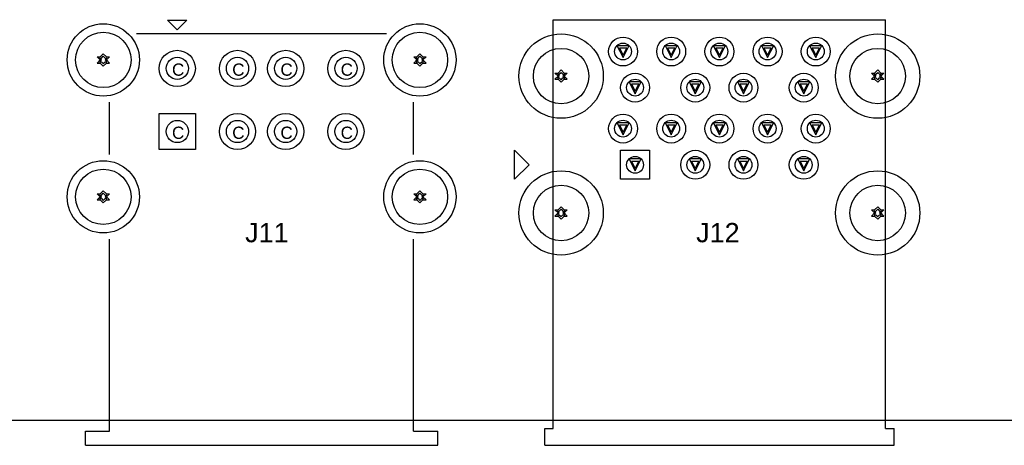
# Model space of a CAD drawing. Header units: inches. Extents: x -4 to 282, y -17 to 94.
# Tile 21 of 31: x 86 to 127, y -1 to 17. Entities that reach past the tile are written whole.
import ezdxf

# ---------------------------------------------------------------- set-up
doc = ezdxf.new("R2010")
doc.units = ezdxf.units.IN
for name, color, linetype in [('Bottom Solder', 6, 'Continuous'), ('Drill Drawing', 1, 'Continuous'), ('Keep-Out Layer', 6, 'Continuous'), ('Multi-Layer', 9, 'Continuous'), ('Pad Holes', 156, 'Continuous'), ('Top Overlay', 2, 'Continuous'), ('Top Solder', 216, 'Continuous')]:
    doc.layers.add(name, color=color, linetype=linetype)
doc.styles.add('Arial', font='txt', dxfattribs={"height": 0.2})

msp = doc.modelspace()

# ---------------------------------------------------------------- linework, layer by layer
at = {"layer": 'Bottom Solder'}
for p, q in [((92.25, 12.73), (93.75, 12.73)), ((92.25, 11.23), (92.25, 12.73)), ((93.75, 12.73), (93.75, 11.23)), ((93.75, 11.23), (92.25, 11.23)), ((111.4, 11.2), (112.6, 11.2)), ((111.4, 10), (111.4, 11.2)), ((112.6, 11.2), (112.6, 10)), ((112.6, 10), (111.4, 10))]:
    msp.add_line(p, q, dxfattribs=at)
for centre, radius in [((89.93, 14.95), 1.5), ((103.07, 14.95), 1.5), ((108.93, 14.28), 1.75), ((122.07, 14.28), 1.75), ((111.5, 15.3), 0.6), ((113.5, 15.3), 0.6), ((115.5, 15.3), 0.6), ((117.5, 15.3), 0.6), ((119.5, 15.3), 0.6), ((93, 14.6), 0.75), ((95.5, 14.6), 0.75), ((97.5, 14.6), 0.75), ((100, 14.6), 0.75), ((112, 13.8), 0.6), ((114.5, 13.8), 0.6), ((116.5, 13.8), 0.6), ((119, 13.8), 0.6), ((95.5, 11.98), 0.75), ((97.5, 11.98), 0.75), ((100, 11.98), 0.75), ((111.5, 12.1), 0.6), ((113.5, 12.1), 0.6), ((115.5, 12.1), 0.6), ((117.5, 12.1), 0.6), ((119.5, 12.1), 0.6), ((114.5, 10.6), 0.6), ((116.5, 10.6), 0.6), ((119, 10.6), 0.6), ((89.93, 9.27), 1.5), ((103.07, 9.27), 1.5), ((108.93, 8.6), 1.75), ((122.07, 8.6), 1.75)]:
    msp.add_circle(centre, radius, dxfattribs=at)
at = {"layer": 'Drill Drawing'}
for p, q in [((111.246, 15.554), (111.754, 15.554)), ((111.246, 15.554), (111.5, 15.046)), ((111.5, 15.046), (111.754, 15.554)), ((113.246, 15.554), (113.754, 15.554)), ((113.246, 15.554), (113.5, 15.046)), ((113.5, 15.046), (113.754, 15.554)), ((115.246, 15.554), (115.754, 15.554)), ((115.246, 15.554), (115.5, 15.046)), ((115.5, 15.046), (115.754, 15.554)), ((117.246, 15.554), (117.754, 15.554)), ((117.246, 15.554), (117.5, 15.046)), ((117.5, 15.046), (117.754, 15.554)), ((119.246, 15.554), (119.754, 15.554)), ((119.246, 15.554), (119.5, 15.046)), ((119.5, 15.046), (119.754, 15.554)), ((89.803, 15.077), (89.93, 15.204)), ((89.93, 15.204), (90.057, 15.077)), ((102.943, 15.077), (103.07, 15.204)), ((103.07, 15.204), (103.197, 15.077)), ((111.348, 15.452), (111.652, 15.452)), ((111.348, 15.452), (111.5, 15.148)), ((111.5, 15.148), (111.652, 15.452)), ((113.348, 15.452), (113.652, 15.452)), ((113.348, 15.452), (113.5, 15.148)), ((113.5, 15.148), (113.652, 15.452)), ((115.348, 15.452), (115.652, 15.452)), ((115.348, 15.452), (115.5, 15.148)), ((115.5, 15.148), (115.652, 15.452)), ((117.348, 15.452), (117.652, 15.452)), ((117.348, 15.452), (117.5, 15.148)), ((117.5, 15.148), (117.652, 15.452)), ((119.348, 15.452), (119.652, 15.452)), ((119.348, 15.452), (119.5, 15.148)), ((119.5, 15.148), (119.652, 15.452)), ((89.676, 15.077), (89.803, 14.95)), ((89.676, 15.077), (89.803, 15.077)), ((89.676, 14.823), (89.803, 14.95)), ((89.676, 14.823), (89.803, 14.823)), ((89.778, 15.026), (89.854, 14.95)), ((89.778, 15.026), (89.854, 15.026)), ((89.778, 14.874), (89.854, 14.95)), ((89.778, 14.874), (89.854, 14.874)), ((89.803, 14.823), (89.93, 14.696)), ((89.854, 15.026), (89.93, 15.102)), ((89.854, 14.874), (89.93, 14.798)), ((89.93, 15.102), (90.006, 15.026)), ((89.93, 14.798), (90.006, 14.874)), ((89.93, 14.696), (90.057, 14.823)), ((90.006, 15.026), (90.082, 15.026)), ((90.006, 14.95), (90.082, 15.026)), ((90.006, 14.95), (90.082, 14.874)), ((90.006, 14.874), (90.082, 14.874)), ((90.057, 15.077), (90.184, 15.077)), ((90.057, 14.95), (90.184, 15.077)), ((90.057, 14.95), (90.184, 14.823)), ((90.057, 14.823), (90.184, 14.823)), ((102.816, 15.077), (102.943, 14.95)), ((102.816, 15.077), (102.943, 15.077)), ((102.816, 14.823), (102.943, 14.95)), ((102.816, 14.823), (102.943, 14.823)), ((102.918, 15.026), (102.994, 14.95)), ((102.918, 15.026), (102.994, 15.026)), ((102.918, 14.874), (102.994, 14.95)), ((102.918, 14.874), (102.994, 14.874)), ((102.943, 14.823), (103.07, 14.696)), ((102.994, 15.026), (103.07, 15.102)), ((102.994, 14.874), (103.07, 14.798)), ((103.07, 15.102), (103.146, 15.026)), ((103.07, 14.798), (103.146, 14.874)), ((103.07, 14.696), (103.197, 14.823)), ((103.146, 15.026), (103.222, 15.026)), ((103.146, 14.95), (103.222, 15.026)), ((103.146, 14.95), (103.222, 14.874)), ((103.146, 14.874), (103.222, 14.874)), ((103.197, 15.077), (103.324, 15.077)), ((103.197, 14.95), (103.324, 15.077)), ((103.197, 14.95), (103.324, 14.823)), ((103.197, 14.823), (103.324, 14.823)), ((108.676, 14.407), (108.803, 14.28)), ((108.676, 14.407), (108.803, 14.407)), ((108.778, 14.356), (108.854, 14.28)), ((108.778, 14.356), (108.854, 14.356)), ((108.803, 14.407), (108.93, 14.534)), ((108.854, 14.356), (108.93, 14.432)), ((108.93, 14.534), (109.057, 14.407)), ((108.93, 14.432), (109.006, 14.356)), ((109.006, 14.356), (109.082, 14.356)), ((109.006, 14.28), (109.082, 14.356)), ((109.057, 14.407), (109.184, 14.407)), ((109.057, 14.28), (109.184, 14.407)), ((121.816, 14.407), (121.943, 14.28)), ((121.816, 14.407), (121.943, 14.407)), ((121.918, 14.356), (121.994, 14.28)), ((121.918, 14.356), (121.994, 14.356)), ((121.943, 14.407), (122.07, 14.534)), ((121.994, 14.356), (122.07, 14.432)), ((122.07, 14.534), (122.197, 14.407)), ((122.07, 14.432), (122.146, 14.356)), ((122.146, 14.356), (122.222, 14.356)), ((122.146, 14.28), (122.222, 14.356)), ((122.197, 14.407), (122.324, 14.407)), ((122.197, 14.28), (122.324, 14.407)), ((108.676, 14.153), (108.803, 14.28)), ((108.676, 14.153), (108.803, 14.153)), ((108.778, 14.204), (108.854, 14.28)), ((108.778, 14.204), (108.854, 14.204)), ((108.803, 14.153), (108.93, 14.026)), ((108.854, 14.204), (108.93, 14.128)), ((108.93, 14.128), (109.006, 14.204)), ((108.93, 14.026), (109.057, 14.153)), ((109.006, 14.28), (109.082, 14.204)), ((109.006, 14.204), (109.082, 14.204)), ((109.057, 14.28), (109.184, 14.153)), ((109.057, 14.153), (109.184, 14.153)), ((111.746, 14.054), (112.254, 14.054)), ((111.746, 14.054), (112, 13.546)), ((111.848, 13.952), (112.152, 13.952)), ((111.848, 13.952), (112, 13.648)), ((112, 13.546), (112.254, 14.054)), ((112, 13.648), (112.152, 13.952)), ((114.246, 14.054), (114.754, 14.054)), ((114.246, 14.054), (114.5, 13.546)), ((114.348, 13.952), (114.652, 13.952)), ((114.348, 13.952), (114.5, 13.648)), ((114.5, 13.546), (114.754, 14.054)), ((114.5, 13.648), (114.652, 13.952)), ((116.246, 14.054), (116.754, 14.054)), ((116.246, 14.054), (116.5, 13.546)), ((116.348, 13.952), (116.652, 13.952)), ((116.348, 13.952), (116.5, 13.648)), ((116.5, 13.546), (116.754, 14.054)), ((116.5, 13.648), (116.652, 13.952)), ((118.746, 14.054), (119.254, 14.054)), ((118.746, 14.054), (119, 13.546)), ((118.848, 13.952), (119.152, 13.952)), ((118.848, 13.952), (119, 13.648)), ((119, 13.546), (119.254, 14.054)), ((119, 13.648), (119.152, 13.952)), ((121.816, 14.153), (121.943, 14.28)), ((121.816, 14.153), (121.943, 14.153)), ((121.918, 14.204), (121.994, 14.28)), ((121.918, 14.204), (121.994, 14.204)), ((121.943, 14.153), (122.07, 14.026)), ((121.994, 14.204), (122.07, 14.128)), ((122.07, 14.128), (122.146, 14.204)), ((122.07, 14.026), (122.197, 14.153)), ((122.146, 14.28), (122.222, 14.204)), ((122.146, 14.204), (122.222, 14.204)), ((122.197, 14.28), (122.324, 14.153)), ((122.197, 14.153), (122.324, 14.153)), ((111.246, 12.354), (111.754, 12.354)), ((111.246, 12.354), (111.5, 11.846)), ((111.5, 11.846), (111.754, 12.354)), ((113.246, 12.354), (113.754, 12.354)), ((113.246, 12.354), (113.5, 11.846)), ((113.5, 11.846), (113.754, 12.354)), ((115.246, 12.354), (115.754, 12.354)), ((115.246, 12.354), (115.5, 11.846)), ((115.5, 11.846), (115.754, 12.354)), ((117.246, 12.354), (117.754, 12.354)), ((117.246, 12.354), (117.5, 11.846)), ((117.5, 11.846), (117.754, 12.354)), ((119.246, 12.354), (119.754, 12.354)), ((119.246, 12.354), (119.5, 11.846)), ((119.5, 11.846), (119.754, 12.354)), ((111.348, 12.252), (111.652, 12.252)), ((111.348, 12.252), (111.5, 11.948)), ((111.5, 11.948), (111.652, 12.252)), ((113.348, 12.252), (113.652, 12.252)), ((113.348, 12.252), (113.5, 11.948)), ((113.5, 11.948), (113.652, 12.252)), ((115.348, 12.252), (115.652, 12.252)), ((115.348, 12.252), (115.5, 11.948)), ((115.5, 11.948), (115.652, 12.252)), ((117.348, 12.252), (117.652, 12.252)), ((117.348, 12.252), (117.5, 11.948)), ((117.5, 11.948), (117.652, 12.252)), ((119.348, 12.252), (119.652, 12.252)), ((119.348, 12.252), (119.5, 11.948)), ((119.5, 11.948), (119.652, 12.252)), ((111.746, 10.854), (112.254, 10.854)), ((111.746, 10.854), (112, 10.346)), ((111.848, 10.752), (112.152, 10.752)), ((111.848, 10.752), (112, 10.448)), ((112, 10.346), (112.254, 10.854)), ((112, 10.448), (112.152, 10.752)), ((114.246, 10.854), (114.754, 10.854)), ((114.246, 10.854), (114.5, 10.346)), ((114.348, 10.752), (114.652, 10.752)), ((114.348, 10.752), (114.5, 10.448)), ((114.5, 10.346), (114.754, 10.854)), ((114.5, 10.448), (114.652, 10.752)), ((116.246, 10.854), (116.754, 10.854)), ((116.246, 10.854), (116.5, 10.346)), ((116.348, 10.752), (116.652, 10.752)), ((116.348, 10.752), (116.5, 10.448)), ((116.5, 10.346), (116.754, 10.854)), ((116.5, 10.448), (116.652, 10.752)), ((118.746, 10.854), (119.254, 10.854)), ((118.746, 10.854), (119, 10.346)), ((118.848, 10.752), (119.152, 10.752)), ((118.848, 10.752), (119, 10.448)), ((119, 10.346), (119.254, 10.854)), ((119, 10.448), (119.152, 10.752)), ((89.803, 9.397), (89.93, 9.524)), ((89.854, 9.346), (89.93, 9.422)), ((89.93, 9.524), (90.057, 9.397)), ((89.93, 9.422), (90.006, 9.346)), ((102.943, 9.397), (103.07, 9.524)), ((102.994, 9.346), (103.07, 9.422)), ((103.07, 9.524), (103.197, 9.397)), ((103.07, 9.422), (103.146, 9.346)), ((89.676, 9.397), (89.803, 9.27)), ((89.676, 9.397), (89.803, 9.397)), ((89.676, 9.143), (89.803, 9.27)), ((89.676, 9.143), (89.803, 9.143)), ((89.778, 9.346), (89.854, 9.27)), ((89.778, 9.346), (89.854, 9.346)), ((89.778, 9.194), (89.854, 9.27)), ((89.778, 9.194), (89.854, 9.194)), ((89.803, 9.143), (89.93, 9.016)), ((89.854, 9.194), (89.93, 9.118)), ((89.93, 9.118), (90.006, 9.194)), ((89.93, 9.016), (90.057, 9.143)), ((90.006, 9.346), (90.082, 9.346)), ((90.006, 9.27), (90.082, 9.346)), ((90.006, 9.27), (90.082, 9.194)), ((90.006, 9.194), (90.082, 9.194)), ((90.057, 9.397), (90.184, 9.397)), ((90.057, 9.27), (90.184, 9.397)), ((90.057, 9.27), (90.184, 9.143)), ((90.057, 9.143), (90.184, 9.143)), ((102.816, 9.397), (102.943, 9.27)), ((102.816, 9.397), (102.943, 9.397)), ((102.816, 9.143), (102.943, 9.27)), ((102.816, 9.143), (102.943, 9.143)), ((102.918, 9.346), (102.994, 9.27)), ((102.918, 9.346), (102.994, 9.346)), ((102.918, 9.194), (102.994, 9.27)), ((102.918, 9.194), (102.994, 9.194)), ((102.943, 9.143), (103.07, 9.016)), ((102.994, 9.194), (103.07, 9.118)), ((103.07, 9.118), (103.146, 9.194)), ((103.07, 9.016), (103.197, 9.143)), ((103.146, 9.346), (103.222, 9.346)), ((103.146, 9.27), (103.222, 9.346)), ((103.146, 9.27), (103.222, 9.194)), ((103.146, 9.194), (103.222, 9.194)), ((103.197, 9.397), (103.324, 9.397)), ((103.197, 9.27), (103.324, 9.397)), ((103.197, 9.27), (103.324, 9.143)), ((103.197, 9.143), (103.324, 9.143)), ((108.676, 8.727), (108.803, 8.6)), ((108.676, 8.727), (108.803, 8.727)), ((108.676, 8.473), (108.803, 8.6)), ((108.778, 8.676), (108.854, 8.6)), ((108.778, 8.676), (108.854, 8.676)), ((108.778, 8.524), (108.854, 8.6)), ((108.803, 8.727), (108.93, 8.854)), ((108.854, 8.676), (108.93, 8.752)), ((108.93, 8.854), (109.057, 8.727)), ((108.93, 8.752), (109.006, 8.676)), ((109.006, 8.676), (109.082, 8.676)), ((109.006, 8.6), (109.082, 8.676)), ((109.006, 8.6), (109.082, 8.524)), ((109.057, 8.727), (109.184, 8.727)), ((109.057, 8.6), (109.184, 8.727)), ((109.057, 8.6), (109.184, 8.473)), ((121.816, 8.727), (121.943, 8.6)), ((121.816, 8.727), (121.943, 8.727)), ((121.816, 8.473), (121.943, 8.6)), ((121.918, 8.676), (121.994, 8.6)), ((121.918, 8.676), (121.994, 8.676)), ((121.918, 8.524), (121.994, 8.6)), ((121.943, 8.727), (122.07, 8.854)), ((121.994, 8.676), (122.07, 8.752)), ((122.07, 8.854), (122.197, 8.727)), ((122.07, 8.752), (122.146, 8.676)), ((122.146, 8.676), (122.222, 8.676)), ((122.146, 8.6), (122.222, 8.676)), ((122.146, 8.6), (122.222, 8.524)), ((122.197, 8.727), (122.324, 8.727)), ((122.197, 8.6), (122.324, 8.727)), ((122.197, 8.6), (122.324, 8.473)), ((108.676, 8.473), (108.803, 8.473)), ((108.778, 8.524), (108.854, 8.524)), ((108.803, 8.473), (108.93, 8.346)), ((108.854, 8.524), (108.93, 8.448)), ((108.93, 8.448), (109.006, 8.524)), ((108.93, 8.346), (109.057, 8.473)), ((109.006, 8.524), (109.082, 8.524)), ((109.057, 8.473), (109.184, 8.473)), ((121.816, 8.473), (121.943, 8.473)), ((121.918, 8.524), (121.994, 8.524)), ((121.943, 8.473), (122.07, 8.346)), ((121.994, 8.524), (122.07, 8.448)), ((122.07, 8.448), (122.146, 8.524)), ((122.07, 8.346), (122.197, 8.473)), ((122.146, 8.524), (122.222, 8.524)), ((122.197, 8.473), (122.324, 8.473))]:
    msp.add_line(p, q, dxfattribs=at)
at = {"layer": 'Keep-Out Layer'}
msp.add_line((1, 0), (169, 0), dxfattribs=at)
at = {"layer": 'Multi-Layer'}
for p, q in [((92.25, 12.73), (93.75, 12.73)), ((92.25, 11.23), (92.25, 12.73)), ((93.75, 12.73), (93.75, 11.23)), ((93.75, 11.23), (92.25, 11.23)), ((111.4, 11.2), (112.6, 11.2)), ((111.4, 10), (111.4, 11.2)), ((112.6, 11.2), (112.6, 10)), ((112.6, 10), (111.4, 10))]:
    msp.add_line(p, q, dxfattribs=at)
for centre, radius in [((89.93, 14.95), 1.5), ((103.07, 14.95), 1.5), ((108.93, 14.28), 1.75), ((122.07, 14.28), 1.75), ((111.5, 15.3), 0.6), ((113.5, 15.3), 0.6), ((115.5, 15.3), 0.6), ((117.5, 15.3), 0.6), ((119.5, 15.3), 0.6), ((93, 14.6), 0.75), ((95.5, 14.6), 0.75), ((97.5, 14.6), 0.75), ((100, 14.6), 0.75), ((112, 13.8), 0.6), ((114.5, 13.8), 0.6), ((116.5, 13.8), 0.6), ((119, 13.8), 0.6), ((95.5, 11.98), 0.75), ((97.5, 11.98), 0.75), ((100, 11.98), 0.75), ((111.5, 12.1), 0.6), ((113.5, 12.1), 0.6), ((115.5, 12.1), 0.6), ((117.5, 12.1), 0.6), ((119.5, 12.1), 0.6), ((114.5, 10.6), 0.6), ((116.5, 10.6), 0.6), ((119, 10.6), 0.6), ((89.93, 9.27), 1.5), ((103.07, 9.27), 1.5), ((108.93, 8.6), 1.75), ((122.07, 8.6), 1.75)]:
    msp.add_circle(centre, radius, dxfattribs=at)
at = {"layer": 'Pad Holes'}
for centre, radius in [((89.93, 14.95), 1.15), ((103.07, 14.95), 1.15), ((111.5, 15.3), 0.35), ((113.5, 15.3), 0.35), ((115.5, 15.3), 0.35), ((117.5, 15.3), 0.35), ((119.5, 15.3), 0.35), ((108.93, 14.28), 1.15), ((122.07, 14.28), 1.15), ((93, 14.6), 0.46), ((95.5, 14.6), 0.46), ((97.5, 14.6), 0.46), ((100, 14.6), 0.46), ((112, 13.8), 0.35), ((114.5, 13.8), 0.35), ((116.5, 13.8), 0.35), ((119, 13.8), 0.35), ((93, 11.98), 0.46), ((95.5, 11.98), 0.46), ((97.5, 11.98), 0.46), ((100, 11.98), 0.46), ((111.5, 12.1), 0.35), ((113.5, 12.1), 0.35), ((115.5, 12.1), 0.35), ((117.5, 12.1), 0.35), ((119.5, 12.1), 0.35), ((112, 10.6), 0.35), ((114.5, 10.6), 0.35), ((116.5, 10.6), 0.35), ((119, 10.6), 0.35), ((89.93, 9.27), 1.15), ((103.07, 9.27), 1.15), ((108.93, 8.6), 1.15), ((122.07, 8.6), 1.15)]:
    msp.add_circle(centre, radius, dxfattribs=at)
at = {"layer": 'Top Overlay'}
for p, q in [((92.6, 16.6), (93, 16.2)), ((92.6, 16.6), (93.4, 16.6)), ((93, 16.2), (92.6, 16.6)), ((92.6, 16.6), (92.6, 16.6)), ((92.6, 16.6), (93.4, 16.6)), ((93, 16.2), (93.4, 16.6)), ((93.4, 16.6), (93, 16.2)), ((108.6, 16.62), (122.4, 16.62)), ((108.6, -0.34), (108.6, 16.62)), ((122.4, -0.34), (122.4, 16.62)), ((91.31, 16.05), (101.69, 16.05)), ((90.19, 11.02), (90.19, 13.2)), ((102.81, 11.02), (102.81, 13.2)), ((107, 10), (107, 11.2)), ((107, 11.2), (107.6, 10.6)), ((107, 11.2), (107.6, 10.6)), ((107, 10), (107, 11.2)), ((107, 10), (107.6, 10.6)), ((107.6, 10.6), (107, 10)), ((107, 10), (107, 10)), ((90.19, -0.45), (90.19, 7.52)), ((102.81, -0.45), (102.81, 7.52)), ((108.25, -0.34), (108.6, -0.34)), ((108.25, -1.04), (108.25, -0.34)), ((122.4, -0.34), (122.75, -0.34)), ((122.75, -1.04), (122.75, -0.34)), ((89.19, -1.03), (89.19, -0.45)), ((89.19, -0.45), (90.19, -0.45)), ((102.81, -0.45), (103.81, -0.45)), ((103.81, -1.03), (103.81, -0.45)), ((89.19, -1.03), (103.81, -1.03)), ((108.25, -1.04), (122.75, -1.04))]:
    msp.add_line(p, q, dxfattribs=at)
at = {"layer": 'Top Solder'}
for p, q in [((92.25, 12.73), (93.75, 12.73)), ((92.25, 11.23), (92.25, 12.73)), ((93.75, 12.73), (93.75, 11.23)), ((93.75, 11.23), (92.25, 11.23)), ((111.4, 11.2), (112.6, 11.2)), ((111.4, 10), (111.4, 11.2)), ((112.6, 11.2), (112.6, 10)), ((112.6, 10), (111.4, 10))]:
    msp.add_line(p, q, dxfattribs=at)
for centre, radius in [((89.93, 14.95), 1.5), ((103.07, 14.95), 1.5), ((108.93, 14.28), 1.75), ((122.07, 14.28), 1.75), ((111.5, 15.3), 0.6), ((113.5, 15.3), 0.6), ((115.5, 15.3), 0.6), ((117.5, 15.3), 0.6), ((119.5, 15.3), 0.6), ((93, 14.6), 0.75), ((95.5, 14.6), 0.75), ((97.5, 14.6), 0.75), ((100, 14.6), 0.75), ((112, 13.8), 0.6), ((114.5, 13.8), 0.6), ((116.5, 13.8), 0.6), ((119, 13.8), 0.6), ((95.5, 11.98), 0.75), ((97.5, 11.98), 0.75), ((100, 11.98), 0.75), ((111.5, 12.1), 0.6), ((113.5, 12.1), 0.6), ((115.5, 12.1), 0.6), ((117.5, 12.1), 0.6), ((119.5, 12.1), 0.6), ((114.5, 10.6), 0.6), ((116.5, 10.6), 0.6), ((119, 10.6), 0.6), ((89.93, 9.27), 1.5), ((103.07, 9.27), 1.5), ((108.93, 8.6), 1.75), ((122.07, 8.6), 1.75)]:
    msp.add_circle(centre, radius, dxfattribs=at)

# ---------------------------------------------------------------- texts
at = {"layer": 'Drill Drawing', "style": 'Arial'}
for p in [(92.78, 14.295), (95.28, 14.295), (97.28, 14.295), (99.78, 14.295), (92.78, 11.675), (95.28, 11.675), (97.28, 11.675), (99.78, 11.675)]:
    msp.add_text('C', height=0.508, dxfattribs=at).set_placement(p)
at = {"layer": 'Top Overlay', "style": 'Arial'}
for s, p in [('J11', (95.817, 7.385)), ('J12', (114.536, 7.385))]:
    msp.add_text(s, height=0.8, dxfattribs=at).set_placement(p)

doc.saveas('drawing.dxf')
